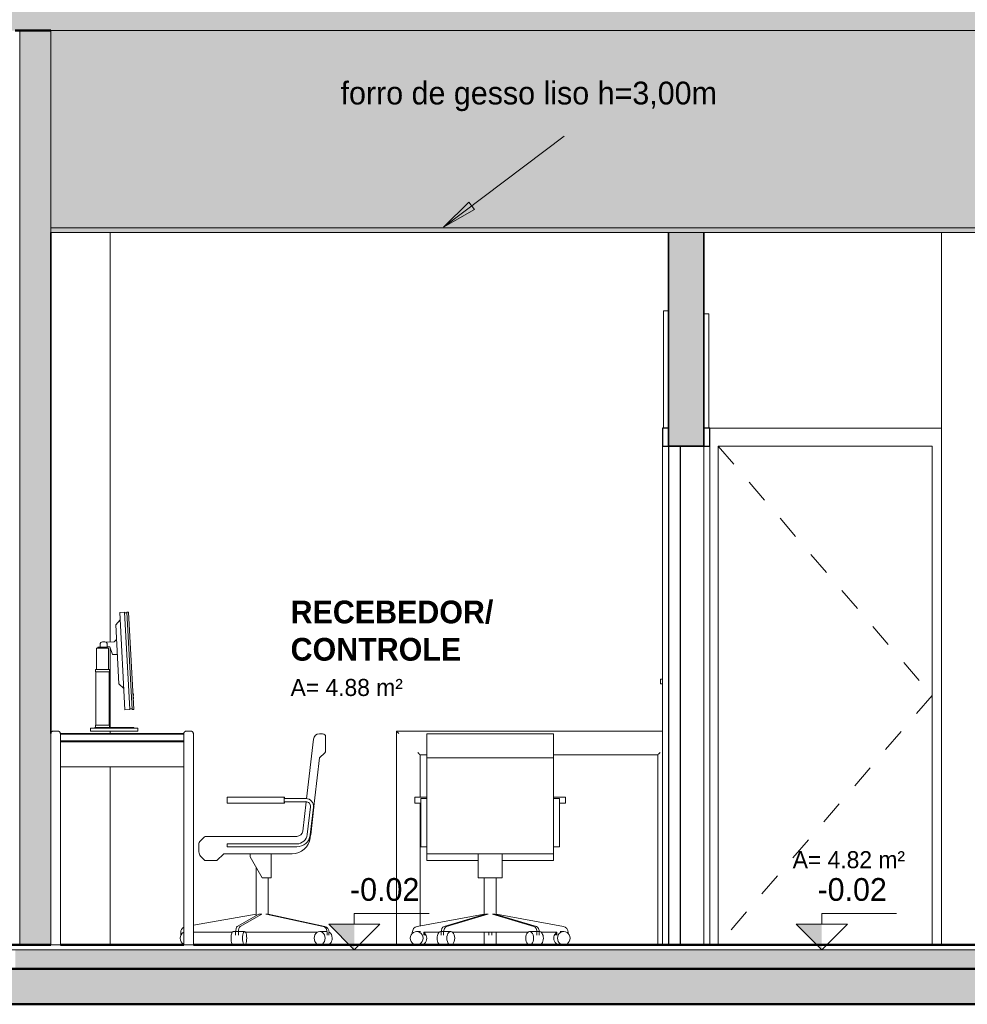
# Model space of a CAD drawing. Header units: metres. Extents: x -32 to 90, y -28 to 32.
# Tile 17 of 148: x 36.22 to 40.21, y -0.25 to 3.9. Entities that reach past the tile are written whole.
import ezdxf

# ---------------------------------------------------------------- set-up
doc = ezdxf.new("R2010")
doc.units = ezdxf.units.M
doc.linetypes.add('Centro _2_', pattern=[0.03175, 0.00635, -0.004763, 0.015875, -0.004763])
for name, color, linetype, lineweight in [('A-AREA-IDEN', 2, 'Continuous', 9), ('A-DETL', 90, 'Continuous', 18), ('A-DETL-GENF', 92, 'Continuous', 18), ('A-DOOR', 31, 'Continuous', 18), ('A-DOOR-FRAM', 31, 'Continuous', 25), ('A-FLOR', 192, 'Continuous', 18), ('A-FLOR-MCUT', 51, 'Continuous', 18), ('A-FLOR-PATT', 8, 'Continuous', 50), ('A-GLAZ', 151, 'Continuous', 18), ('A-WALL', 113, 'Continuous', 18), ('A-WALL-PATT', 111, 'Continuous', 35), ('G-ANNO-DIMS', 111, 'Continuous', 9), ('G-ANNO-TEXT', 231, 'Continuous', 9), ('I-FURN', 30, 'Continuous', 18)]:
    doc.layers.add(name, color=color, linetype=linetype, lineweight=lineweight)
doc.styles.add('Century Gothic_3', font='GOTHIC.TTF', dxfattribs={"height": 0.071856})
doc.styles.add('Century Gothic_4', font='GOTHIC.TTF', dxfattribs={"height": 0.095807})
doc.styles.add('Century Gothic_B', font='GOTHICB.TTF', dxfattribs={"height": 0.095741})

# ---------------------------------------------------------------- blocks, each defined once
blk = doc.blocks.new('MS-Table - _Mesa controlador-876587-Corte AA')
at = {"layer": 'I-FURN'}
for p, q in [((9.6523, 0.9), (8.5323, 0.9)), ((8.5323, 0.9), (8.5323, 0)), ((8.6323, 0.8), (8.6606, 0.8)), ((8.6323, 0.6223), (8.6323, 0.8)), ((9.194, 0.8), (9.6323, 0.8)), ((9.6323, 0.8), (9.6323, 0)), ((8.6323, 0.0799), (8.6323, 0.5969)), ((8.6323, 0), (8.6323, 0.0007))]:
    blk.add_line(p, q, dxfattribs=at)
for points, knots in [([(8.5323, 0.9), (8.5323, 0.9), (8.5324, 0.8998), (8.533, 0.8993), (8.5336, 0.8987), (8.5342, 0.8981), (8.5348, 0.8975), (8.5353, 0.8969), (8.5362, 0.8961), (8.5371, 0.8952), (8.5378, 0.8944), (8.5386, 0.8936), (8.5401, 0.8922), (8.5414, 0.8909), (8.5423, 0.89)], [0, 0, 0, 0, 0.166667, 0.25, 0.333333, 0.416667, 0.458333, 0.5, 0.583333, 0.666667, 0.708333, 0.75, 0.833333, 1, 1, 1, 1]), ([(8.6223, 0.81), (8.6232, 0.8091), (8.6245, 0.8078), (8.6261, 0.8062), (8.6271, 0.8052), (8.6278, 0.8044), (8.6285, 0.8037), (8.6292, 0.8031), (8.6298, 0.8025), (8.6304, 0.8019), (8.631, 0.8013), (8.6315, 0.8007), (8.6321, 0.8002), (8.6323, 0.8), (8.6323, 0.8)], [0, 0, 0, 0, 0.166667, 0.25, 0.333333, 0.375, 0.416667, 0.5, 0.541667, 0.583333, 0.666667, 0.75, 0.833333, 1, 1, 1, 1]), ([(9.6423, 0.81), (9.6414, 0.8091), (9.6401, 0.8078), (9.6384, 0.8062), (9.6375, 0.8052), (9.6367, 0.8044), (9.636, 0.8037), (9.6353, 0.8031), (9.6348, 0.8025), (9.6342, 0.8019), (9.6336, 0.8013), (9.633, 0.8007), (9.6324, 0.8002), (9.6323, 0.8), (9.6323, 0.8)], [0, 0, 0, 0, 0.166667, 0.25, 0.333333, 0.375, 0.416667, 0.5, 0.541667, 0.583333, 0.666667, 0.75, 0.833333, 1, 1, 1, 1])]:
    blk.add_open_spline(points, degree=3, knots=knots, dxfattribs=at)
blk = doc.blocks.new('Cadeira-Serviço _Braços_ - Cadeira-Serviço _Braços_-387093-Corte AA')
at = {"layer": 'I-FURN'}
for p, q in [((9.194, 0.889), (8.6606, 0.889)), ((8.6606, 0.8763), (8.6606, 0.889)), ((8.6606, 0.8181), (8.6606, 0.8763)), ((9.194, 0.889), (9.194, 0.8763)), ((9.194, 0.8763), (9.194, 0.8181)), ((8.6606, 0.8091), (8.6606, 0.8181)), ((8.6606, 0.7874), (8.6606, 0.8091)), ((9.194, 0.8181), (9.194, 0.8091)), ((9.194, 0.8091), (9.194, 0.7874)), ((8.6606, 0.4511), (8.6606, 0.7874)), ((9.194, 0.7874), (8.6606, 0.7874)), ((9.194, 0.7874), (9.194, 0.5836)), ((8.6098, 0.6223), (8.6098, 0.5969)), ((8.6098, 0.6223), (8.6352, 0.6223)), ((8.6352, 0.6223), (8.6542, 0.6223)), ((8.6542, 0.6223), (8.6608, 0.6223)), ((9.1937, 0.6223), (9.2003, 0.6223)), ((9.2003, 0.6223), (9.2194, 0.6223)), ((9.2194, 0.6223), (9.2448, 0.6223)), ((9.2448, 0.5969), (9.2448, 0.6223)), ((8.6352, 0.5969), (8.6098, 0.5969)), ((8.6606, 0.6159), (8.6352, 0.6159)), ((8.6352, 0.5805), (8.6352, 0.6159)), ((8.6352, 0.4632), (8.6352, 0.5805)), ((9.2194, 0.6159), (9.194, 0.6159)), ((9.194, 0.5836), (9.194, 0.5805)), ((9.194, 0.5805), (9.194, 0.4632)), ((9.2194, 0.6159), (9.2194, 0.5805)), ((9.2448, 0.5969), (9.2194, 0.5969)), ((9.2194, 0.5805), (9.2194, 0.4632)), ((8.6352, 0.4127), (8.6352, 0.4632)), ((9.194, 0.4632), (9.194, 0.4585)), ((9.194, 0.4586), (9.194, 0.4511)), ((9.2194, 0.4632), (9.2194, 0.4127)), ((8.6606, 0.3838), (8.6606, 0.4511)), ((9.194, 0.4511), (9.194, 0.3838)), ((8.6352, 0.4127), (8.6606, 0.4127)), ((8.6606, 0.3838), (9.194, 0.3838)), ((8.6606, 0.3556), (8.6606, 0.3838)), ((8.8765, 0.2831), (8.8765, 0.3838)), ((8.9781, 0.3838), (8.9781, 0.2831)), ((9.194, 0.4127), (9.2194, 0.4127)), ((9.194, 0.3838), (9.194, 0.3556)), ((8.8765, 0.3556), (8.6606, 0.3556)), ((9.194, 0.3556), (8.9781, 0.3556)), ((8.9781, 0.2831), (8.8765, 0.2831)), ((8.9019, 0.2831), (8.9019, 0.128)), ((8.9527, 0.128), (8.9527, 0.2831)), ((8.9012, 0.1298), (8.6192, 0.0775)), ((8.7329, 0.0775), (8.9072, 0.1298)), ((8.9175, 0.1298), (8.7432, 0.0775)), ((8.9019, 0.1298), (8.9012, 0.1298)), ((8.9113, 0.1298), (8.9072, 0.1298)), ((8.9175, 0.1298), (8.9114, 0.1298)), ((8.9183, 0.1298), (8.9175, 0.1298)), ((8.9371, 0.1298), (8.9363, 0.1298)), ((9.1114, 0.0775), (8.9371, 0.1298)), ((8.9431, 0.1298), (8.9371, 0.1298)), ((8.9473, 0.1298), (8.9432, 0.1298)), ((8.9473, 0.1298), (9.1216, 0.0775)), ((8.9534, 0.1298), (8.9527, 0.1298)), ((9.2354, 0.0775), (8.9534, 0.1298)), ((8.5992, 0.0525), (8.5992, 0.0482)), ((8.6332, 0.0564), (8.6175, 0.0564)), ((8.6475, 0.0536), (8.7139, 0.0536)), ((8.6475, 0.0405), (8.6475, 0.0536)), ((8.6514, 0.0536), (8.6514, 0.0405)), ((8.7612, 0.0564), (8.7201, 0.0564)), ((8.7206, 0.0405), (8.7206, 0.0525)), ((8.7309, 0.0525), (8.7309, 0.0405)), ((8.7674, 0.0536), (8.9183, 0.0536)), ((8.9019, 0.0282), (8.9019, 0.0542)), ((8.9365, 0.0536), (8.9181, 0.0536)), ((8.9209, 0.0405), (8.9209, 0.0536)), ((8.9336, 0.0536), (8.9336, 0.0405)), ((8.9363, 0.0536), (9.0871, 0.0536)), ((8.9527, 0.0542), (8.9527, 0.0282)), ((9.1344, 0.0564), (9.0933, 0.0564)), ((9.1237, 0.0405), (9.1237, 0.0525)), ((9.134, 0.0525), (9.134, 0.0405)), ((9.1407, 0.0536), (9.207, 0.0536)), ((9.2031, 0.0405), (9.2031, 0.0536)), ((9.207, 0.0536), (9.207, 0.0405)), ((9.2371, 0.0564), (9.2214, 0.0564)), ((9.2554, 0.0482), (9.2554, 0.0525)), ((8.9019, 0.0007), (8.9019, 0.0282)), ((8.9527, 0.0282), (8.9527, 0.0007))]:
    blk.add_line(p, q, dxfattribs=at)
for centre, major_axis, ratio, start_param, end_param in [((8.6175, 0.0282), (0, 0.0282), 0.951057, 4.712389, 7.853982), ((8.6234, 0.0525), (0, 0.0254), 0.951057, 0.174533, 1.570796), ((8.6332, 0.0282), (0, 0.0282), 0.951057, 4.712389, 5.516631), ((8.7201, 0.0282), (0, 0.0282), 0.587785, 6.22261, 7.853982), ((8.7355, 0.0525), (0, 0.0254), 0.587785, 0.174533, 1.570796), ((8.7458, 0.0525), (0, 0.0254), 0.587785, 0.174533, 1.570796), ((8.7612, 0.0282), (0, 0.0282), 0.587785, 4.712389, 7.853982), ((9.0933, 0.0282), (0, 0.0282), 0.587785, 4.712389, 7.853982), ((9.1088, 0.0525), (0, 0.0254), 0.587785, 4.712389, 6.108652), ((9.119, 0.0525), (0, 0.0254), 0.587785, 4.712389, 6.108652), ((9.1344, 0.0282), (0, 0.0282), 0.587785, 4.712389, 6.34376), ((9.2214, 0.0282), (0, 0.0282), 0.951057, 0.766554, 1.570796), ((9.2371, 0.0282), (0, 0.0282), 0.951057, 4.712389, 7.853982), ((9.2312, 0.0525), (0, 0.0254), 0.951057, 4.712389, 6.108652), ((8.6175, 0.0282), (0, 0.0282), 0.951057, 1.570796, 4.712389), ((8.6332, 0.0282), (0, 0.0282), 0.951057, 2.917193, 4.712389), ((8.7201, 0.0282), (0, 0.0282), 0.587785, 1.570796, 3.365992), ((8.7612, 0.0282), (0, 0.0282), 0.587785, 1.570796, 4.712389), ((9.0933, 0.0282), (0, 0.0282), 0.587785, 1.570796, 4.712389), ((9.1344, 0.0282), (0, 0.0282), 0.587785, 2.917193, 4.712389), ((9.2214, 0.0282), (0, 0.0282), 0.951057, 1.570796, 3.365992), ((9.2371, 0.0282), (0, 0.0282), 0.951057, 1.570796, 4.712389)]:
    blk.add_ellipse(centre, major_axis=major_axis, ratio=ratio, start_param=start_param, end_param=end_param, dxfattribs=at)
blk = doc.blocks.new('MS-Table - _Mesa controlador maior-1312961-Corte AA')
at = {"layer": 'I-FURN'}
for p, q in [((7.0773, 0.89), (7.0773, 0)), ((7.1073, 0.9), (7.0873, 0.9)), ((7.1173, 0.888), (7.1173, 0.89)), ((7.1173, 0.89), (7.6373, 0.89)), ((7.1173, 0), (7.1173, 0.89)), ((7.1173, 0.86), (7.1173, 0.888)), ((7.6373, 0.888), (7.1173, 0.888)), ((7.6373, 0.89), (7.6373, 0.888)), ((7.6373, 0.89), (7.6373, 0)), ((7.6373, 0.888), (7.6373, 0.86)), ((7.6473, 0.9), (7.6673, 0.9)), ((7.6773, 0), (7.6773, 0.89)), ((7.6373, 0.86), (7.1173, 0.86)), ((7.1173, 0.75), (7.1173, 0.855)), ((7.6373, 0.855), (7.1173, 0.855)), ((7.6373, 0.855), (7.6373, 0.75)), ((7.6373, 0.75), (7.1173, 0.75)), ((7.0873, 0), (7.0773, 0)), ((7.1073, 0), (7.0873, 0)), ((7.1173, 0), (7.1073, 0)), ((7.6473, 0), (7.6373, 0)), ((7.6673, 0), (7.6473, 0)), ((7.6773, 0), (7.6673, 0))]:
    blk.add_line(p, q, dxfattribs=at)
for points, knots in [([(7.0873, 0.9), (7.0864, 0.9), (7.0851, 0.8998), (7.0834, 0.8993), (7.0823, 0.8987), (7.0814, 0.8981), (7.0807, 0.8975), (7.08, 0.8969), (7.0793, 0.8961), (7.0787, 0.8952), (7.0783, 0.8944), (7.0779, 0.8936), (7.0774, 0.8922), (7.0773, 0.8909), (7.0773, 0.89)], [0, 0, 0, 0, 0.166667, 0.25, 0.333333, 0.416667, 0.458333, 0.5, 0.583333, 0.666667, 0.708333, 0.75, 0.833333, 1, 1, 1, 1]), ([(7.1173, 0.89), (7.1173, 0.8909), (7.1171, 0.8922), (7.1165, 0.8938), (7.1161, 0.8948), (7.1156, 0.8956), (7.1151, 0.8963), (7.1145, 0.8969), (7.1139, 0.8975), (7.1132, 0.8981), (7.1123, 0.8987), (7.1111, 0.8993), (7.1095, 0.8998), (7.1081, 0.9), (7.1073, 0.9)], [0, 0, 0, 0, 0.166667, 0.25, 0.333333, 0.375, 0.416667, 0.5, 0.541667, 0.583333, 0.666667, 0.75, 0.833333, 1, 1, 1, 1]), ([(7.6373, 0.89), (7.6373, 0.8909), (7.6374, 0.8922), (7.638, 0.8938), (7.6385, 0.8948), (7.639, 0.8956), (7.6395, 0.8963), (7.64, 0.8969), (7.6407, 0.8975), (7.6414, 0.8981), (7.6423, 0.8987), (7.6434, 0.8993), (7.6451, 0.8998), (7.6464, 0.9), (7.6473, 0.9)], [0, 0, 0, 0, 0.166667, 0.25, 0.333333, 0.375, 0.416667, 0.5, 0.541667, 0.583333, 0.666667, 0.75, 0.833333, 1, 1, 1, 1]), ([(7.6673, 0.9), (7.6681, 0.9), (7.6695, 0.8998), (7.6711, 0.8993), (7.6723, 0.8987), (7.6732, 0.8981), (7.6739, 0.8975), (7.6745, 0.8969), (7.6752, 0.8961), (7.6758, 0.8952), (7.6762, 0.8944), (7.6766, 0.8936), (7.6771, 0.8922), (7.6773, 0.8909), (7.6773, 0.89)], [0, 0, 0, 0, 0.166667, 0.25, 0.333333, 0.416667, 0.458333, 0.5, 0.583333, 0.666667, 0.708333, 0.75, 0.833333, 1, 1, 1, 1])]:
    blk.add_open_spline(points, degree=3, knots=knots, dxfattribs=at)
for points in [[(7.1173, 0.89), (7.1173, 0.8909), (7.1172, 0.8917), (7.1169, 0.8926)], [(7.6373, 0.89), (7.6373, 0.8909), (7.6374, 0.8917), (7.6376, 0.8926)]]:
    blk.add_open_spline(points, degree=3, dxfattribs=at)
blk = doc.blocks.new('Monitor LCD Phillips 19__ - Monitor LCD Phillips 19__-917563-Corte AA')
at = {"layer": 'I-FURN'}
for p, q in [((7.3694, 1.3695), (7.3504, 1.3485)), ((7.3678, 1.3994), (7.3878, 1.4005)), ((7.3892, 0.99), (7.3678, 1.3994)), ((7.3878, 1.4005), (7.4092, 0.991)), ((7.3879, 1.398), (7.3979, 1.3985)), ((7.3977, 1.401), (7.4047, 1.4014)), ((7.4192, 0.9916), (7.3977, 1.401)), ((7.4047, 1.4014), (7.4262, 0.9919)), ((7.3635, 1.0988), (7.3504, 1.3485)), ((7.3537, 1.2862), (7.344, 1.2765)), ((7.2697, 1.25), (7.2697, 1.1603)), ((7.2697, 1.25), (7.2777, 1.25)), ((7.2747, 1.254), (7.3147, 1.254)), ((7.2747, 1.25), (7.2747, 1.254)), ((7.2777, 1.25), (7.3117, 1.25)), ((7.2847, 1.266), (7.2847, 1.254)), ((7.2847, 1.254), (7.3147, 1.254)), ((7.3047, 1.276), (7.2947, 1.276)), ((7.344, 1.2765), (7.3098, 1.2747)), ((7.3117, 1.25), (7.3197, 1.25)), ((7.3147, 1.254), (7.3147, 1.266)), ((7.3147, 1.2549), (7.325, 1.2555)), ((7.3147, 1.25), (7.3147, 1.254)), ((7.3197, 1.1603), (7.3197, 1.25)), ((7.325, 1.2555), (7.337, 1.2226)), ((7.337, 1.2226), (7.357, 1.2236)), ((7.2652, 1.1603), (7.2652, 1.15)), ((7.2652, 1.1603), (7.2762, 1.1603)), ((7.2762, 1.15), (7.2652, 1.15)), ((7.2672, 1.15), (7.2672, 0.925)), ((7.2762, 1.1603), (7.3132, 1.1603)), ((7.3132, 1.15), (7.2762, 1.15)), ((7.3132, 1.1603), (7.3242, 1.1603)), ((7.3242, 1.15), (7.3132, 1.15)), ((7.3222, 0.925), (7.3222, 1.15)), ((7.3242, 1.15), (7.3242, 1.1603)), ((7.3635, 1.0988), (7.3845, 1.0799)), ((7.4228, 1.0574), (7.4248, 1.0575)), ((7.4248, 1.0574), (7.4228, 1.0573)), ((7.4231, 1.0508), (7.4251, 1.0509)), ((7.4231, 1.0507), (7.4251, 1.0508)), ((7.4255, 1.043), (7.4235, 1.0429)), ((7.4238, 1.0369), (7.4258, 1.037)), ((7.4248, 1.0574), (7.4251, 1.0509)), ((7.4255, 1.043), (7.4257, 1.04)), ((7.4256, 1.0415), (7.4255, 1.043)), ((7.4257, 1.04), (7.4258, 1.037)), ((7.4258, 1.037), (7.4258, 1.0385)), ((7.3892, 0.99), (7.4092, 0.991)), ((7.4091, 0.9935), (7.4191, 0.9941)), ((7.4192, 0.9916), (7.4262, 0.9919)), ((7.2442, 0.913), (7.2442, 0.9)), ((7.2442, 0.913), (7.3442, 0.913)), ((7.2622, 0.915), (7.2622, 0.913)), ((7.2622, 0.915), (7.3442, 0.915)), ((7.2652, 0.925), (7.2652, 0.915)), ((7.2652, 0.925), (7.2762, 0.925)), ((7.2762, 0.925), (7.3132, 0.925)), ((7.3132, 0.925), (7.3242, 0.925)), ((7.3242, 0.915), (7.3242, 0.925)), ((7.3442, 0.915), (7.4262, 0.915)), ((7.3442, 0.913), (7.4442, 0.913)), ((7.4262, 0.913), (7.4262, 0.915)), ((7.4442, 0.9), (7.4442, 0.913)), ((7.3442, 0.9), (7.2442, 0.9)), ((7.4442, 0.9), (7.3442, 0.9))]:
    blk.add_line(p, q, dxfattribs=at)
for centre, start, end in [((7.2947, 1.266), 90, 180), ((7.3047, 1.266), 0, 90)]:
    blk.add_arc(centre, 0.01, start, end, dxfattribs=at)
blk = doc.blocks.new('Cadeira-Serviço _Braços_ - Cadeira-Serviço _Braços_-V1-Corte AA')
at = {"layer": 'I-FURN'}
for p, q in [((8.2213, 0.889), (8.2084, 0.889)), ((8.234, 0.8181), (8.234, 0.8763)), ((8.1832, 0.8666), (8.1536, 0.6153)), ((8.2086, 0.7874), (8.2303, 0.8091)), ((8.169, 0.4511), (8.2086, 0.7874)), ((7.8192, 0.6223), (7.8192, 0.5969)), ((7.8192, 0.6223), (7.8446, 0.6223)), ((7.8446, 0.6223), (8.034, 0.6223)), ((8.034, 0.6223), (8.0594, 0.6223)), ((8.0594, 0.5969), (8.0594, 0.6223)), ((8.0601, 0.6223), (8.0604, 0.6223)), ((8.0604, 0.6159), (8.0604, 0.6223)), ((7.8446, 0.5969), (7.8192, 0.5969)), ((8.034, 0.5969), (7.8446, 0.5969)), ((8.0594, 0.5969), (8.034, 0.5969)), ((8.1515, 0.6159), (8.0594, 0.6159)), ((8.0594, 0.6032), (8.1515, 0.6032)), ((8.0604, 0.5969), (8.0601, 0.5969)), ((8.0604, 0.5969), (8.0604, 0.6032)), ((8.1522, 0.6031), (8.1377, 0.4796)), ((8.1515, 0.6159), (8.1536, 0.6159)), ((8.1704, 0.582), (8.1566, 0.4647)), ((8.1692, 0.4632), (8.183, 0.5805)), ((8.1851, 0.5805), (8.1713, 0.4632)), ((8.1124, 0.4572), (7.7312, 0.4572)), ((7.7006, 0.4267), (7.7006, 0.3916)), ((7.7223, 0.4535), (7.7043, 0.4357)), ((7.8192, 0.4127), (7.8192, 0.4254)), ((8.1125, 0.4254), (7.8192, 0.4254)), ((7.708, 0.3737), (7.726, 0.3556)), ((7.7768, 0.3556), (7.8051, 0.3838)), ((7.8051, 0.3838), (8.0933, 0.3838)), ((7.8192, 0.4127), (8.1125, 0.4127)), ((7.9165, 0.3838), (7.9165, 0.3711)), ((8.0054, 0.2831), (8.0054, 0.3838)), ((7.726, 0.3556), (7.7768, 0.3556)), ((7.9165, 0.3711), (7.9673, 0.2831)), ((7.9419, 0.3271), (7.9419, 0.1232)), ((7.9673, 0.2831), (8.0054, 0.2831)), ((7.9927, 0.1279), (7.9927, 0.2831)), ((7.9419, 0.1298), (7.6773, 0.0831)), ((7.8618, 0.0775), (7.9534, 0.1298)), ((7.9655, 0.1298), (7.8738, 0.0775)), ((7.9428, 0.1298), (7.9419, 0.1298)), ((7.9655, 0.1298), (7.9534, 0.1298)), ((7.9841, 0.1298), (7.9829, 0.1298)), ((8.224, 0.0775), (7.9841, 0.1298)), ((7.9871, 0.1298), (7.9841, 0.1298)), ((7.9916, 0.1298), (7.9872, 0.1298)), ((7.9916, 0.1298), (8.2314, 0.0775)), ((7.6244, 0.0525), (7.6244, 0.0404)), ((7.6773, 0.0536), (7.8417, 0.0536)), ((7.8933, 0.0564), (7.845, 0.0564)), ((7.8553, 0.0405), (7.8553, 0.0525)), ((7.8674, 0.0525), (7.8674, 0.0405)), ((7.8966, 0.0536), (7.9658, 0.0536)), ((7.9673, 0.0536), (7.9658, 0.0536)), ((7.9833, 0.0536), (7.9673, 0.0536)), ((7.9829, 0.0536), (8.1999, 0.0536)), ((8.2391, 0.0564), (8.2092, 0.0564)), ((8.241, 0.0405), (8.241, 0.0525)), ((8.2484, 0.0525), (8.2484, 0.0405)), ((7.845, 0), (7.8933, 0)), ((8.2092, 0), (8.2391, 0))]:
    blk.add_line(p, q, dxfattribs=at)
for centre, radius, start, end in [((8.2084, 0.8636), 0.0254, 90, 173.2902), ((8.2213, 0.8763), 0.0127, 360, 90), ((8.2213, 0.8181), 0.0127, 315, 360), ((8.1515, 0.5842), 0.0317, 353.2902, 90), ((8.1515, 0.5842), 0.0191, 353.2902, 90), ((8.1536, 0.5842), 0.0317, 353.2902, 358.9962), ((7.7312, 0.4445), 0.0127, 90, 134.8086), ((8.1124, 0.4826), 0.0254, 270, 353.2902), ((8.1125, 0.4699), 0.0444, 270, 353.2902), ((8.1125, 0.4699), 0.0571, 270, 353.2902), ((8.1145, 0.4699), 0.0571, 348.4576, 353.2902), ((7.7133, 0.4267), 0.0127, 134.8086, 180), ((8.0933, 0.46), 0.0762, 270, 353.2902), ((7.726, 0.3916), 0.0254, 180, 224.8086), ((7.6498, 0.0282), 0.0282, 117.0131, 180), ((7.6498, 0.0525), 0.0254, 120.0532, 180), ((7.6498, 0.0282), 0.0282, 180, 242.9869), ((7.6498, 0.0282), 0.0282, 360, 6.4479), ((7.6498, 0.0282), 0.0282, 353.5521, 360)]:
    blk.add_arc(centre, radius, start, end, dxfattribs=at)
for centre, major_axis, ratio, start_param, end_param in [((7.845, 0.0282), (0, 0.0282), 0.309017, 6.058786, 7.853982), ((7.8631, 0.0525), (0, 0.0254), 0.309017, 0.174533, 1.570796), ((7.8752, 0.0525), (0, 0.0254), 0.309017, 0.174533, 1.570796), ((7.8933, 0.0282), (0, 0.0282), 0.309017, 4.712389, 7.853982), ((8.2092, 0.0282), (0, 0.0282), 0.809017, 4.712389, 7.853982), ((8.2204, 0.0525), (0, 0.0254), 0.809017, 4.712389, 6.108652), ((8.2279, 0.0525), (0, 0.0254), 0.809017, 4.712389, 6.108652), ((8.2391, 0.0282), (0, 0.0282), 0.809017, 4.712389, 5.855906), ((7.845, 0.0282), (0, 0.0282), 0.309017, 1.570796, 3.365992), ((7.845, 0.0282), (0, 0.0282), 0.309017, 2.917193, 3.365992), ((7.8933, 0.0282), (0, 0.0282), 0.309017, 1.570796, 4.712389), ((7.8933, 0.0282), (0, 0.0282), 0.309017, 2.917193, 3.365992), ((8.2092, 0.0282), (0, 0.0282), 0.809017, 1.570796, 4.712389), ((8.2092, 0.0282), (0, 0.0282), 0.809017, 2.917193, 3.365992), ((8.2391, 0.0282), (0, 0.0282), 0.809017, 2.917193, 4.712389), ((8.2391, 0.0282), (0, 0.0282), 0.809017, 2.917193, 3.365992)]:
    blk.add_ellipse(centre, major_axis=major_axis, ratio=ratio, start_param=start_param, end_param=end_param, dxfattribs=at)
blk = doc.blocks.new('M_Descarga simples - 080 x 210 mm-195402-Corte AA')
at = {"layer": 'A-DOOR', "lineweight": 25}
for p, q in [((9.7283, 2.1), (9.6773, 2.1)), ((9.6773, 2.1), (9.6773, 0)), ((9.7283, 0), (9.7283, 2.1)), ((9.6773, 0), (9.7283, 0))]:
    blk.add_line(p, q, dxfattribs=at)
at = {"layer": 'A-DOOR-FRAM'}
for p, q in [((9.6523, 2.176), (9.6523, 2.1)), ((9.6773, 2.176), (9.6523, 2.176)), ((9.6773, 2.1), (9.6773, 2.176)), ((9.8523, 2.176), (9.8273, 2.176)), ((9.8273, 2.176), (9.8273, 2.1)), ((9.8523, 2.1), (9.8523, 2.176)), ((9.6523, 2.1), (9.6773, 2.1)), ((9.8273, 2.1), (9.8523, 2.1))]:
    blk.add_line(p, q, dxfattribs=at)
at = {"layer": 'A-DOOR-FRAM', "lineweight": 18}
for p, q in [((9.6523, 0), (9.6523, 2.1)), ((9.8273, 0), (9.8273, 2.1)), ((9.8523, 2.1), (9.8523, 0))]:
    blk.add_line(p, q, dxfattribs=at)
blk = doc.blocks.new('M_Descarga simples - 080 x 210 mm-2390003-Corte AA')
at = {"layer": 'A-DOOR', "linetype": 'Centro _2_'}
for p, q in [((9.8873, 2.1), (10.7873, 1.05)), ((10.7873, 1.05), (9.8873, 0))]:
    blk.add_line(p, q, dxfattribs=at)
at = {"layer": 'A-DOOR-FRAM', "lineweight": 18}
for p, q in [((10.8273, 2.176), (9.8523, 2.176)), ((9.8873, 0), (9.8873, 2.1)), ((9.8873, 2.1), (10.7873, 2.1)), ((10.7873, 2.1), (10.7873, 0))]:
    blk.add_line(p, q, dxfattribs=at)
blk = doc.blocks.new('Casement w Mullions-Number_0002 - _JANELA 5-2405608-Corte AA')
at = {"layer": 'A-GLAZ'}
for p, q in [((9.6573, 2.176), (9.6573, 2.6698)), ((9.6773, 2.6698), (9.6573, 2.6698)), ((9.8273, 2.6571), (9.8473, 2.6571)), ((9.8473, 2.6571), (9.8473, 2.176)), ((9.6446, 1.1), (9.6446, 1.119)), ((9.6446, 1.119), (9.6523, 1.119)), ((9.6523, 1.1), (9.6446, 1.1))]:
    blk.add_line(p, q, dxfattribs=at)
blk = doc.blocks.new('Elevações de ponto - M_Cota de elevação - Exterior preenchido-23614-Corte AA')
at = {"layer": 'G-ANNO-DIMS'}
blk.add_hatch(color=256, dxfattribs=at).paths.add_polyline_path([(14.4886, 0.0878), (14.5963, -0.02), (14.5963, 0.0878)], flags=0)
for p, q in [((14.5963, 0.1327), (14.9114, 0.1327)), ((14.5963, 0.0878), (14.5963, 0.1327)), ((14.4886, 0.0878), (14.5963, -0.02)), ((14.7041, 0.0878), (14.4886, 0.0878)), ((14.5963, -0.02), (14.7041, 0.0878))]:
    blk.add_line(p, q, dxfattribs=at)

msp = doc.modelspace()

# ---------------------------------------------------------------- hatches: boundary and pattern name
at = {"layer": 'A-DETL-GENF'}
for color, points in [(7, [(39.0849, 3.02), (40.3494, 3.02), (40.3494, 3.85), (36.3494, 3.85), (36.3494, 3.02), (38.9494, 3.02)]), (1, [(47.6494, 3), (56.0061, 3), (56.0061, 3.02), (36.3494, 3.02), (36.3494, 3), (46.9277, 3)])]:
    msp.add_hatch(color=color, dxfattribs=at).paths.add_polyline_path(points, flags=0)
at = {"layer": 'A-FLOR-PATT', "lineweight": 18}
for points in [[(29.4994, 3.85), (57.6561, 3.85), (57.6561, 4), (29.4894, 4), (29.4894, 3.85)], [(40.0994, -0.1), (56.1561, -0.1), (56.1561, -0.02), (36.1994, -0.02), (36.1994, -0.1), (40.0594, -0.1)], [(52.5744, -0.25), (57.7117, -0.25), (57.7117, -0.1), (27.9089, -0.1), (27.9089, -0.25), (50.261, -0.25)]]:
    msp.add_hatch(color=256, dxfattribs=at).paths.add_polyline_path(points, flags=0)
at = {"layer": 'A-WALL-PATT', "lineweight": 18}
for points in [[(36.3491, 0), (36.3494, 0), (36.3494, 3.85), (36.2194, 3.85), (36.2194, 0), (36.2909, 0)], [(39.0994, 2.1), (39.0994, 3), (38.9494, 3), (38.9494, 2.1), (39.0849, 2.1)]]:
    msp.add_hatch(color=256, dxfattribs=at).paths.add_polyline_path(points, flags=0)
at = {"layer": 'G-ANNO-TEXT'}
msp.add_hatch(color=250, dxfattribs=at).paths.add_polyline_path([(38.0021, 3.0217), (38.1337, 3.0964), (38.1098, 3.1279)], flags=0)

# ---------------------------------------------------------------- linework, layer by layer
at = {"layer": 'A-DETL'}
for p, q in [((40.3494, 3.85), (36.3494, 3.85)), ((36.3494, 3.85), (36.3494, 3.02)), ((36.3494, 3.02), (36.3494, 3)), ((36.3494, 3.02), (40.3494, 3.02)), ((36.3494, 3), (56.0061, 3))]:
    msp.add_line(p, q, dxfattribs=at)
at = {"layer": 'A-FLOR', "lineweight": 50}
for p, q in [((36.1994, 3.85), (36.3494, 3.85)), ((36.3491, 0), (29.8494, 0)), ((36.9094, 0), (36.3894, 0)), ((44.5244, 0), (36.9494, 0)), ((57.7117, -0.1), (27.9089, -0.1)), ((27.9089, -0.25), (57.7117, -0.25))]:
    msp.add_line(p, q, dxfattribs=at)
at = {"layer": 'A-FLOR-MCUT'}
msp.add_line((56.1561, -0.02), (29.8494, -0.02), dxfattribs=at)
at = {"layer": 'A-WALL'}
for p, q in [((36.2194, 0), (36.2194, 3.85)), ((36.5994, 3), (36.5994, 1.2756)), ((40.0994, 0), (40.0994, 3)), ((39.0994, 2.1), (39.0994, 0)), ((36.5994, 1.2493), (36.5994, 0.915)), ((36.5994, 0.9), (36.5994, 0.89)), ((36.5994, 0.75), (36.5994, 0))]:
    msp.add_line(p, q, dxfattribs=at)
at = {"layer": 'A-WALL', "lineweight": 35}
for p, q in [((36.3494, 0.89), (36.3494, 3)), ((38.9494, 3), (38.9494, 2.1)), ((39.0994, 2.1), (39.0994, 3)), ((38.9494, 2.1), (39.0994, 2.1)), ((36.3491, 0), (36.3494, 0))]:
    msp.add_line(p, q, dxfattribs=at)
at = {"layer": 'G-ANNO-TEXT', "color": 250}
for p, q in [((38.0021, 3.0217), (38.51, 3.4058)), ((38.1098, 3.1279), (38.0021, 3.0217)), ((38.1337, 3.0964), (38.1098, 3.1279)), ((38.0021, 3.0217), (38.1337, 3.0964))]:
    msp.add_line(p, q, dxfattribs=at)

# ---------------------------------------------------------------- block references
at = {"layer": 'A-DOOR'}
for name in ['M_Descarga simples - 080 x 210 mm-195402-Corte AA', 'M_Descarga simples - 080 x 210 mm-2390003-Corte AA']:
    msp.add_blockref(name, (29.2721, 0), dxfattribs=at)
at = {"layer": 'A-GLAZ'}
msp.add_blockref('Casement w Mullions-Number_0002 - _JANELA 5-2405608-Corte AA', (29.2721, 0), dxfattribs=at)
at = {"layer": 'G-ANNO-DIMS'}
for p in [(23.0308, 0), (24.9991, 0)]:
    msp.add_blockref('Elevações de ponto - M_Cota de elevação - Exterior preenchido-23614-Corte AA', p, dxfattribs=at)
at = {"layer": 'I-FURN'}
for name in ['Monitor LCD Phillips 19__ - Monitor LCD Phillips 19__-917563-Corte AA', 'MS-Table - _Mesa controlador maior-1312961-Corte AA', 'Cadeira-Serviço _Braços_ - Cadeira-Serviço _Braços_-V1-Corte AA', 'MS-Table - _Mesa controlador-876587-Corte AA', 'Cadeira-Serviço _Braços_ - Cadeira-Serviço _Braços_-387093-Corte AA']:
    msp.add_blockref(name, (29.2721, 0), dxfattribs=at)

# ---------------------------------------------------------------- texts
at = {"layer": 'A-AREA-IDEN', "attachment_point": 1}
for s, insert, char_height, width, line_spacing_factor, style in [('RECEBEDOR/\\PCONTROLE', (37.3588, 1.4498), 0.09574, 0.9696, 0.984796, 'Century Gothic_B'), ('A= 4.88 m²', (37.3588, 1.1201), 0.07186, 0.603, 0.984117, 'Century Gothic_3'), ('A= 4.82 m²', (39.473, 0.3949), 0.07186, 0.603, 0.984117, 'Century Gothic_3')]:
    msp.add_mtext(s, dxfattribs=dict(at, insert=insert, char_height=char_height, width=width, line_spacing_factor=line_spacing_factor, style=style))
at = {"layer": 'G-ANNO-DIMS', "char_height": 0.09581, "width": 0.3576, "attachment_point": 1, "line_spacing_factor": 0.984117, "style": 'Century Gothic_4'}
for insert in [(37.609, 0.2815), (39.5773, 0.2815)]:
    msp.add_mtext('-0.02', dxfattribs=dict(at, insert=insert))
at = {"layer": 'G-ANNO-TEXT', "color": 7, "insert": (37.5692, 3.6349), "char_height": 0.095807, "width": 2.0352, "attachment_point": 1, "line_spacing_factor": 0.984117, "style": 'Century Gothic_4'}
msp.add_mtext('forro de gesso liso h=3,00m', dxfattribs=at)

doc.saveas('drawing.dxf')
